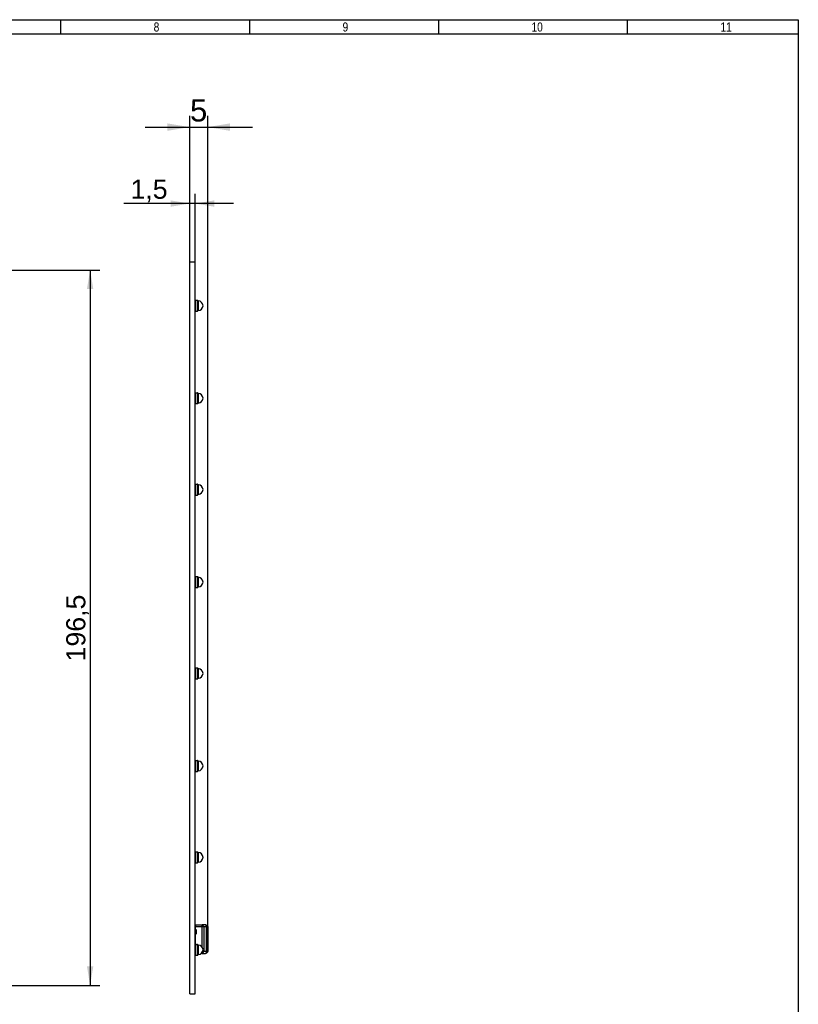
# Model space of a CAD drawing. Header units: millimetres. Extents: x 0 to 580, y 0 to 410.
# Tile 7 of 7: x 366 to 580, y 140 to 410. Entities that reach past the tile are written whole.
import ezdxf
from ezdxf.enums import TextEntityAlignment as Align

# ---------------------------------------------------------------- set-up
doc = ezdxf.new("R2010")
doc.units = ezdxf.units.MM
for name, color, linetype in [('10', 7, 'Continuous'), ('Default', 7, 'Continuous'), ('RECLED_224X202MM', 7, 'Continuous')]:
    doc.layers.add(name, color=color, linetype=linetype)
doc.styles.add('SEACAD_Arial', font='arial.ttf')
doc.dimstyles.new('ISO', dxfattribs={"dimtxt": 6.125, "dimasz": 6.125, "dimexe": 3.0625, "dimexo": 0, "dimgap": 1.53125, "dimtad": 1, "dimtxsty": 'SEACAD_Arial', "dimblk1": '_SE_FILLED', "dimblk2": '_SE_FILLED', "dimsah": 1, "dimcen": 3.0625, "dimadec": 0, "dimazin": 0, "dimtfac": 0.5, "dimtdec": 3, "dimtmove": 0, "dimatfit": 3, "dimfxl": 1, "dimarcsym": 0})

# ---------------------------------------------------------------- blocks, each defined once
blk = doc.blocks.new('SE2')
at = {"layer": 'RECLED_224X202MM', "color": 7, "linetype": 'Continuous'}
for p, q in [((412.78, 343.5), (414.28, 343.5)), ((412.78, 142.5), (412.78, 343.5)), ((414.28, 142.5), (414.28, 343.5)), ((414.28, 332.8), (414.34, 332.8)), ((414.28, 332.7), (414.34, 332.7)), ((414.34, 332.95), (414.92, 332.95)), ((414.34, 332.95), (414.34, 329.95)), ((414.92, 332.95), (414.92, 329.95)), ((414.97, 332.9), (414.97, 330)), ((415.11, 332.77), (415.11, 330.12)), ((414.28, 330.2), (414.34, 330.2)), ((414.28, 330.1), (414.34, 330.1)), ((414.34, 329.95), (414.92, 329.95)), ((414.28, 307.4), (414.34, 307.4)), ((414.28, 307.3), (414.34, 307.3)), ((414.34, 307.55), (414.92, 307.55)), ((414.34, 307.55), (414.34, 304.55)), ((414.92, 307.55), (414.92, 304.55)), ((414.97, 307.5), (414.97, 304.6)), ((415.11, 307.37), (415.11, 304.72)), ((414.28, 304.8), (414.34, 304.8)), ((414.28, 304.7), (414.34, 304.7)), ((414.34, 304.55), (414.92, 304.55)), ((414.28, 282.3), (414.34, 282.3)), ((414.28, 282.2), (414.34, 282.2)), ((414.34, 282.45), (414.92, 282.45)), ((414.34, 282.45), (414.34, 279.45)), ((414.92, 282.45), (414.92, 279.45)), ((414.97, 282.4), (414.97, 279.5)), ((415.11, 282.27), (415.11, 279.62)), ((414.28, 279.7), (414.34, 279.7)), ((414.28, 279.6), (414.34, 279.6)), ((414.34, 279.45), (414.92, 279.45)), ((414.34, 257.05), (414.92, 257.05)), ((414.34, 257.05), (414.34, 254.05)), ((414.92, 257.05), (414.92, 254.05)), ((414.97, 257), (414.97, 254.1)), ((414.28, 256.9), (414.34, 256.9)), ((414.28, 256.8), (414.34, 256.8)), ((414.28, 254.3), (414.34, 254.3)), ((414.28, 254.2), (414.34, 254.2)), ((415.11, 256.87), (415.11, 254.22)), ((414.34, 254.05), (414.92, 254.05)), ((414.28, 231.8), (414.34, 231.8)), ((414.28, 231.7), (414.34, 231.7)), ((414.34, 231.95), (414.92, 231.95)), ((414.34, 231.95), (414.34, 228.95)), ((414.92, 231.95), (414.92, 228.95)), ((414.97, 231.9), (414.97, 229)), ((415.11, 231.77), (415.11, 229.12)), ((414.28, 229.2), (414.34, 229.2)), ((414.28, 229.1), (414.34, 229.1)), ((414.34, 228.95), (414.92, 228.95)), ((414.28, 206.4), (414.34, 206.4)), ((414.28, 206.3), (414.34, 206.3)), ((414.34, 206.55), (414.92, 206.55)), ((414.34, 206.55), (414.34, 203.55)), ((414.92, 206.55), (414.92, 203.55)), ((414.97, 206.5), (414.97, 203.6)), ((415.11, 206.37), (415.11, 203.72)), ((414.28, 203.8), (414.34, 203.8)), ((414.28, 203.7), (414.34, 203.7)), ((414.34, 203.55), (414.92, 203.55)), ((414.28, 181.3), (414.34, 181.3)), ((414.28, 181.2), (414.34, 181.2)), ((414.34, 181.45), (414.92, 181.45)), ((414.34, 181.45), (414.34, 178.45)), ((414.92, 181.45), (414.92, 178.45)), ((414.97, 181.4), (414.97, 178.5)), ((415.11, 181.27), (415.11, 178.62)), ((414.28, 178.7), (414.34, 178.7)), ((414.28, 178.6), (414.34, 178.6)), ((414.34, 178.45), (414.92, 178.45)), ((414.31, 160.7), (414.28, 160.7)), ((414.28, 159.97), (414.38, 160.07)), ((414.33, 160.7), (414.31, 160.7)), ((414.31, 160.7), (414.33, 160.69)), ((414.33, 161.45), (416.23, 161.43)), ((414.33, 161.45), (414.33, 160.85)), ((414.33, 160.02), (414.33, 160.85)), ((416.04, 160.85), (414.33, 160.85)), ((414.38, 160.07), (414.43, 160.12)), ((414.58, 160.07), (414.38, 160.07)), ((414.43, 160.12), (414.58, 160.12)), ((414.58, 160.07), (414.58, 160.12)), ((414.58, 160.07), (414.58, 158.92)), ((416.04, 160.83), (416.04, 160.85)), ((416.04, 160.83), (416.23, 160.83)), ((417.03, 161.42), (416.23, 161.43)), ((416.61, 160.83), (416.23, 160.83)), ((416.23, 155.22), (416.23, 160.83)), ((417.35, 160.82), (416.61, 160.83)), ((416.61, 160.83), (416.61, 154.16)), ((417.06, 161.42), (417.05, 161.42)), ((417.43, 160.82), (417.35, 160.82)), ((417.35, 154.17), (417.35, 160.82)), ((417.43, 160.82), (417.43, 161.15)), ((417.43, 160.82), (417.43, 154.17)), ((417.62, 154), (417.62, 160.99)), ((417.73, 160.91), (417.73, 154.08)), ((414.38, 158.92), (414.28, 159.02)), ((414.28, 158.3), (414.31, 158.3)), ((414.33, 158.3), (414.31, 158.3)), ((414.33, 158.3), (414.31, 158.3)), ((414.33, 156.02), (414.33, 158.97)), ((414.43, 158.87), (414.38, 158.92)), ((414.38, 158.92), (414.58, 158.92)), ((414.58, 158.87), (414.43, 158.87)), ((414.58, 158.87), (414.58, 158.92)), ((414.31, 156.7), (414.28, 156.7)), ((414.28, 155.97), (414.34, 156.03)), ((414.28, 155.9), (414.34, 155.9)), ((414.28, 155.8), (414.34, 155.8)), ((414.33, 156.7), (414.31, 156.7)), ((414.31, 156.7), (414.33, 156.69)), ((414.34, 156.05), (414.92, 156.05)), ((414.34, 156.05), (414.34, 153.05)), ((414.35, 156.05), (414.38, 156.07)), ((414.38, 156.07), (414.43, 156.12)), ((414.58, 156.07), (414.38, 156.07)), ((414.43, 156.12), (414.58, 156.12)), ((414.58, 156.07), (414.58, 156.12)), ((414.58, 156.07), (414.58, 156.05)), ((414.92, 156.05), (414.92, 153.05)), ((414.97, 156), (414.97, 153.1)), ((415.11, 155.87), (415.11, 153.22)), ((416.37, 154.16), (416.61, 154.16)), ((416.61, 154.16), (417.35, 154.17)), ((417.35, 154.17), (417.43, 154.17)), ((417.43, 153.84), (417.43, 154.17)), ((414.28, 153.3), (414.34, 153.3)), ((414.28, 153.2), (414.34, 153.2)), ((414.34, 153.05), (414.92, 153.05)), ((416.23, 153.56), (415.96, 153.56)), ((416.23, 153.56), (417.03, 153.57)), ((417.06, 153.57), (417.06, 153.57)), ((412.78, 142.5), (414.28, 142.5))]:
    blk.add_line(p, q, dxfattribs=at)
for centre, radius, start, end in [((414.92, 332.9), 0.05, 0, 90), ((415.11, 332.92), 0.15, 191.2435, 267.7667), ((415.05, 331.37), 1.4, 3.0027, 87.7667), ((414.92, 330), 0.05, 270, 0), ((415.11, 329.97), 0.15, 92.2333, 168.7565), ((415.05, 331.52), 1.4, 272.2333, 356.9973), ((414.92, 307.5), 0.05, 0, 90), ((415.11, 307.52), 0.15, 191.2435, 267.7667), ((415.05, 305.97), 1.4, 3.0027, 87.7667), ((415.05, 306.12), 1.4, 272.2333, 356.9973), ((414.92, 304.6), 0.05, 270, 0), ((415.11, 304.57), 0.15, 92.2333, 168.7565), ((414.92, 282.4), 0.05, 0, 90), ((415.11, 282.42), 0.15, 191.2435, 267.7667), ((415.05, 280.87), 1.4, 3.0027, 87.7667), ((414.92, 279.5), 0.05, 270, 0), ((415.11, 279.47), 0.15, 92.2333, 168.7565), ((415.05, 281.02), 1.4, 272.2333, 356.9973), ((414.92, 257), 0.05, 0, 90), ((415.11, 257.02), 0.15, 191.2435, 267.7667), ((415.11, 254.07), 0.15, 92.2333, 168.7565), ((415.05, 255.47), 1.4, 3.0027, 87.7667), ((415.05, 255.62), 1.39, 272.2333, 356.9973), ((414.92, 254.1), 0.05, 270, 0), ((414.92, 231.9), 0.05, 0, 90), ((415.11, 231.92), 0.15, 191.2435, 267.7667), ((415.05, 230.37), 1.4, 3.0027, 87.7667), ((415.05, 230.52), 1.39, 272.2333, 356.9973), ((414.92, 229), 0.05, 270, 0), ((415.11, 228.97), 0.15, 92.2333, 168.7565), ((414.92, 206.5), 0.05, 0, 90), ((415.11, 206.52), 0.15, 191.2435, 267.7667), ((415.05, 204.97), 1.4, 3.0027, 87.7667), ((414.92, 203.6), 0.05, 270, 0), ((415.11, 203.57), 0.15, 92.2333, 168.7565), ((415.05, 205.12), 1.4, 272.2333, 356.9973), ((414.92, 181.4), 0.05, 0, 90), ((415.11, 181.42), 0.15, 191.2435, 267.7667), ((415.05, 179.87), 1.4, 3.0027, 87.7667), ((414.92, 178.5), 0.05, 270, 0), ((415.11, 178.47), 0.15, 92.2333, 168.7565), ((415.05, 180.02), 1.4, 272.2333, 356.9973), ((416.88, 160.63), 0.806, 58.2743, 78.7569), ((416.83, 160.35), 1.1, 76.0815, 76.8467), ((416.83, 160.34), 1.1, 63.5587, 75.8915), ((416.98, 161.06), 0.373, 71.5464, 74.0096), ((415.48, 160.86), 1.88, 358.7673, 13.9784), ((416.83, 160.35), 1.1, 45.6085, 63.6117), ((417.23, 161.15), 0.2, 0, 63.6124), ((416.98, 160.33), 0.919, 45.771, 60.9204), ((417.47, 161.04), 0.154, 341.8539, 37.917), ((416.82, 160.34), 1.1, 38.2885, 44.835), ((416.94, 159.95), 1.24, 50.6917, 56.7499), ((416.82, 160.34), 1.11, 38.9636, 39.2481), ((417.52, 160.91), 0.201, 30.1153, 38.7905), ((417.65, 160.98), 0.0588, 5.7171, 34.821), ((417.54, 160.92), 0.179, 357.7671, 26.4584), ((414.92, 156), 0.05, 0, 90), ((415.11, 156.02), 0.15, 191.2435, 267.7667), ((415.05, 154.47), 1.4, 3.0027, 87.7667), ((415.05, 154.62), 1.4, 272.2333, 356.9973), ((415.69, 154.1), 1.67, 345.1918, 2.32), ((414.92, 153.1), 0.05, 270, 0), ((415.11, 153.07), 0.15, 92.2333, 168.7565), ((417.03, 153.77), 0.2, 270.4996, 283.1538), ((416.83, 154.65), 1.1, 284.1166, 296.5013), ((416.97, 154.05), 0.493, 284.0755, 287.9466), ((417.23, 153.84), 0.2, 296.3877, 0.0048), ((416.86, 154.61), 1.05, 297.1581, 314.655), ((416.99, 154.64), 0.897, 298.8899, 314.418), ((416.98, 154.99), 1.18, 303.0671, 309.4522), ((416.84, 154.64), 1.08, 319.8665, 321.204), ((417.53, 154.08), 0.2, 321.0584, 359.9999)]:
    blk.add_arc(centre, radius, start, end, dxfattribs=at)
for centre, major_axis, ratio, start_param, end_param in [((416.23, 160.83), (-0.005, -0.6), 0.008726, 1.570872, 3.1416), ((416.23, 160.83), (0.005, 0.6), 0.642773, 4.717324, 6.283185), ((417.23, 161.15), (-0.2, 0), 0.887529, 3.141538, 4.336759), ((416.23, 154.16), (-0.005, 0.6), 0.642773, 3.141571, 4.707452), ((416.23, 154.16), (-0.005, 0.6), 0.008726, 3.141566, 4.217227), ((417.23, 153.84), (0.2, 0), 0.887457, 5.221928, 6.283052)]:
    blk.add_ellipse(centre, major_axis=major_axis, ratio=ratio, start_param=start_param, end_param=end_param, dxfattribs=at)
for points, degree in [([(417.03, 161.42), (417.05, 161.42), (417.06, 161.42), (417.08, 161.42)], 3), ([(417.32, 153.68), (417.31, 153.68), (417.3, 153.67)], 2)]:
    blk.add_open_spline(points, degree=degree, dxfattribs=at)
for points, knots in [([(417.32, 161.33), (417.31, 161.33), (417.31, 161.33), (417.3, 161.32), (417.3, 161.32)], [0, 0, 0, 0, 0.490273, 1, 1, 1, 1]), ([(417.03, 153.57), (417.04, 153.57), (417.07, 153.57), (417.16, 153.6), (417.24, 153.64), (417.3, 153.67)], [0, 0, 0, 0, 0.238834, 0.466357, 1, 1, 1, 1]), ([(417.3, 153.67), (417.3, 153.67), (417.31, 153.67), (417.31, 153.66), (417.31, 153.66), (417.31, 153.66), (417.32, 153.66)], [0, 0, 0, 0, 0.211713, 0.474031, 0.694983, 1, 1, 1, 1]), ([(417.61, 153.87), (417.62, 153.88), (417.64, 153.9), (417.67, 153.94), (417.69, 153.98), (417.71, 154.01), (417.72, 154.05), (417.72, 154.07), (417.72, 154.07)], [0, 0, 0, 0, 0.208217, 0.404048, 0.597755, 0.747229, 0.90316, 1, 1, 1, 1])]:
    blk.add_open_spline(points, degree=3, knots=knots, dxfattribs=at)
for points, weights in [([(417.61, 153.87), (417.6, 153.87), (417.6, 153.86), (417.6, 153.86)], [1.03409064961, 1.04136739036, 1.049809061, 1.05941566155]), ([(417.62, 154), (417.64, 153.95), (417.63, 153.91), (417.61, 153.87)], [1.05939443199, 0.989799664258, 0.981365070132, 1.03409064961])]:
    blk.add_rational_spline(points, weights, degree=3, dxfattribs=at)
blk = doc.blocks.new('DMBLK3')
at = {"layer": 'Default', "linetype": 'Continuous'}
for points in [[(406.65, 381.52), (406.65, 379.48), (412.78, 380.5)], [(423.85, 381.52), (417.73, 380.5), (423.85, 379.48)]]:
    blk.add_hatch(color=7, dxfattribs=at).paths.add_polyline_path(points)
at = {"layer": 'Default', "color": 7, "linetype": 'Continuous'}
for p, q in [((412.78, 343.5), (412.78, 383.57)), ((417.73, 160.91), (417.73, 383.57)), ((400.53, 380.5), (429.98, 380.5))]:
    blk.add_line(p, q, dxfattribs=at)
at = {"layer": 'Default', "color": 7, "linetype": 'Continuous', "style": 'SEACAD_Arial'}
blk.add_text('5', height=6.12, dxfattribs=at).set_placement((412.85, 388.16), align=Align.TOP_LEFT)
blk = doc.blocks.new('_SE_FILLED')
at = {"color": 0}
blk.add_line((0, 0), (-1, 0), dxfattribs=at)
blk.add_solid([(0, 0), (-1, -0.1665), (-1, 0.1665), (0, 0)], dxfattribs=at)
blk = doc.blocks.new('DMBLK4')
at = {"layer": 'Default', "linetype": 'Continuous'}
for points in [[(386.28, 336), (385.4, 341.25), (384.53, 336)], [(386.28, 150), (384.53, 150), (385.4, 144.75)]]:
    blk.add_hatch(color=7, dxfattribs=at).paths.add_polyline_path(points)
at = {"layer": 'Default', "color": 7, "linetype": 'Continuous'}
for p, q in [((315.05, 341.25), (388.03, 341.25)), ((385.4, 341.25), (385.4, 144.75)), ((315.05, 144.75), (388.03, 144.75))]:
    blk.add_line(p, q, dxfattribs=at)
at = {"layer": 'Default', "color": 7, "linetype": 'Continuous', "style": 'SEACAD_Arial'}
blk.add_text('196,5', height=5.25, rotation=90, dxfattribs=at).set_placement((378.84, 233.75), align=Align.TOP_LEFT)
blk = doc.blocks.new('DMBLK17')
at = {"layer": 'Default', "linetype": 'Continuous'}
for points in [[(407.53, 360.38), (407.53, 358.63), (412.78, 359.5)], [(419.53, 360.38), (414.28, 359.5), (419.53, 358.63)]]:
    blk.add_hatch(color=7, dxfattribs=at).paths.add_polyline_path(points)
at = {"layer": 'Default', "color": 7, "linetype": 'Continuous'}
for p, q in [((412.78, 343.5), (412.78, 362.13)), ((414.28, 343.5), (414.28, 362.13)), ((424.78, 359.5), (394.66, 359.5))]:
    blk.add_line(p, q, dxfattribs=at)
at = {"layer": 'Default', "color": 7, "linetype": 'Continuous', "style": 'SEACAD_Arial'}
blk.add_text('1,5', height=5.25, dxfattribs=at).set_placement((396.5, 366.07), align=Align.TOP_LEFT)

msp = doc.modelspace()

# ---------------------------------------------------------------- linework, layer by layer
at = {"layer": '10', "color": 7, "linetype": 'Continuous'}
for p, q in [((377.364, 406), (377.364, 410)), ((429.273, 406), (429.273, 410)), ((481.182, 406), (481.182, 410)), ((533.091, 406), (533.091, 410)), ((580, 406), (14, 406))]:
    msp.add_line(p, q, dxfattribs=at)
msp.add_lwpolyline([(10, 10), (10, 410), (580, 410), (580, 10), (10, 10)], dxfattribs=at)

# ---------------------------------------------------------------- block references
at = {"layer": 'Default'}
msp.add_blockref('SE2', (0, 0), dxfattribs=at)

# ---------------------------------------------------------------- texts
at = {"layer": '10', "char_height": 2.5, "attachment_point": 1, "style": 'SEACAD_Arial'}
for s, insert, width in [('{\\farial rounded mt|b0||i0||c0|p34;\\C7;\\H2.50000002;\\W0.8;8}', (402.863, 409.25), 1.52175), ('{\\farial rounded mt|b0||i0||c0|p34;\\C7;\\H2.50000002;\\W0.8;9}', (454.772, 409.25), 1.52175), ('{\\farial rounded mt|b0||i0||c0|p34;\\C7;\\H2.50000002;\\W0.8;10}', (506.681, 409.25), 3.04349), ('{\\farial rounded mt|b0||i0||c0|p34;\\C7;\\H2.50000002;\\W0.8;11}', (558.59, 409.25), 3.04349)]:
    msp.add_mtext(s, dxfattribs=dict(at, insert=insert, width=width))

# ---------------------------------------------------------------- dimensions: what is measured, and where the dimension line sits
at = {"layer": 'Default', "color": 7, "linetype": 'Continuous'}
for base, p1, p2, override, picture, middle in [((417.726132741, 380.502679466), (412.776132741, 142.495148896), (417.726132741, 154.079467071), {"dimdec": 1}, 'DMBLK3', (415.251132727, 380.502679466)), ((412.776, 359.503), (414.276, 343.495), (412.776, 343.495), {"dimtxt": 5.25, "dimasz": 5.25, "dimexe": 2.625, "dimgap": 1.3125, "dimcen": 2.625}, 'DMBLK17', (408.607, 359.503))]:
    dim = msp.add_linear_dim(base=base, p1=p1, p2=p2, text='\\A1;<>', dimstyle='ISO', override=override, dxfattribs=at)
    dim.commit()
    dim.dimension.update_dxf_attribs({"geometry": picture, "text_midpoint": middle, "dimtype": 160})
dim = msp.add_linear_dim(base=(385.401, 341.245), p1=(315.05, 341.245), p2=(315.05, 144.745), angle=270, text='\\A1;<>', dimstyle='ISO', override={"dimtxt": 5.25, "dimasz": 5.25, "dimexe": 2.625, "dimgap": 1.3125, "dimcen": 2.625}, dxfattribs=at)
dim.commit()
dim.dimension.update_dxf_attribs({"geometry": 'DMBLK4', "text_midpoint": (385.401, 242.995), "dimtype": 161})

doc.saveas('drawing.dxf')
